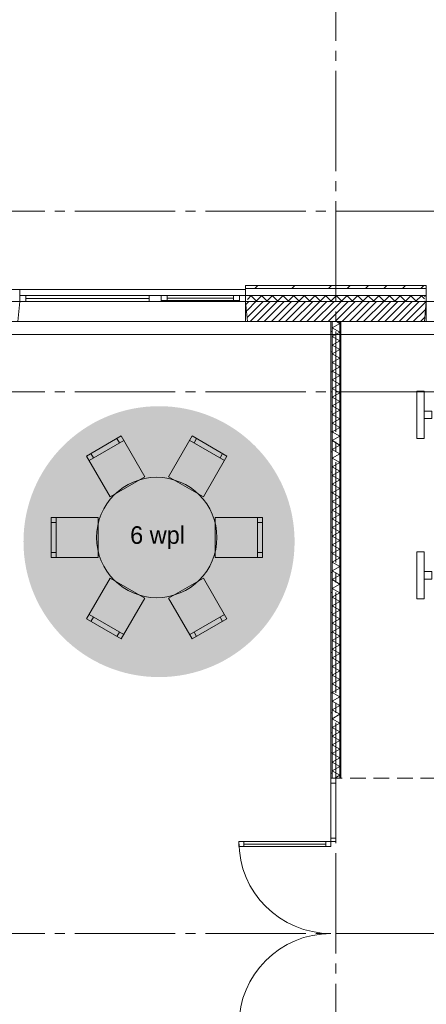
# Paper-space layout '19061B VOn 010b Plattegrond begane grond' of a CAD drawing. Header units: millimetres. Extents: x 10 to 1052, y 0 to 594.
# Tile 24 of 42: x 455 to 496, y 398 to 496. Entities that reach past the tile are written whole.
import ezdxf
from ezdxf.xclip import XClip

# ---------------------------------------------------------------- set-up
doc = ezdxf.new("R2010")
doc.units = ezdxf.units.MM
doc.header["$MEASUREMENT"] = 0
doc.header["$XCLIPFRAME"] = 0
for name, pattern in [('B0204', [13, 10, -1, 1, -1]), ('B0701', [2.3412, 1.56, -0.7812]), ('Wipeout_Contour', [1000, 0, -1000])]:
    doc.linetypes.add(name, pattern=pattern)
for name, color, linetype in [('21 Buitenwanden', 7, 'Continuous'), ('21 Buitenwanden Afdek-arcering', 7, 'Continuous'), ('21 Buitenwanden Doorsnede-arcering', 7, 'Continuous'), ('21 Buitenwanden Laagscheidingslijnen', 7, 'Continuous'), ('21 Buitenwanden Ramen', 7, 'Continuous'), ('22 NC Binnenwanden', 7, 'Continuous'), ('22 NC Binnenwanden Deuren', 7, 'Continuous'), ('22 NC Binnenwanden Doorsnede-arcering', 7, 'Continuous'), ('22 NC Binnenwanden Laagscheidingslijnen', 7, 'Continuous'), ('23 Vloeren', 7, 'Continuous'), ('67 Radiatoren - lijn', 7, 'Continuous'), ('82 Interieur', 7, 'Continuous'), ('A Stramien', 7, 'Continuous'), ('New_82 Interieur', 7, 'Continuous'), ('New_82 Interieur 2D arcering', 7, 'Continuous'), ('New_Z Ruimtebenaming', 7, 'Continuous'), ('Z Ruimtebenaming', 7, 'Continuous')]:
    doc.layers.add(name, color=color, linetype=linetype)
doc.styles.add('GENERATED_STYLE_5', font='SkRg___.ttf')
pattern_1 = [(45, (162.7604, 134.7577), (-1.838478, 1.838478), []), (45, (161.8411, 135.677), (-1.838478, 1.838478), [1.95, -0.65, 0, -0.65])]
pattern_2 = [(45, (162.76037, 134.7577), (-0.3535534, 0.3535534), [])]
pattern_3 = [(180, (162.7604, 134.7577), (0, 2), [])]

# ---------------------------------------------------------------- blocks, each defined once
blk = doc.blocks.new('*X94')
at = {"layer": '22 NC Binnenwanden Doorsnede-arcering', "color": 7, "linetype": 'Continuous', "lineweight": 0}
for p, q in [((487.135, 465.579), (486.385, 465.146)), ((487.135, 465.579), (486.827, 465.758)), ((487.135, 464.713), (486.385, 465.146)), ((487.135, 464.713), (486.385, 464.28)), ((487.135, 463.847), (486.385, 464.28)), ((487.135, 463.847), (486.385, 463.414)), ((487.135, 462.981), (486.385, 463.414)), ((487.135, 462.981), (486.385, 462.548)), ((487.135, 462.115), (486.385, 462.548)), ((487.135, 462.115), (486.385, 461.682)), ((487.135, 461.249), (486.385, 461.682)), ((487.135, 461.249), (486.385, 460.816)), ((487.135, 460.383), (486.385, 460.816)), ((487.135, 460.383), (486.385, 459.95)), ((487.135, 459.517), (486.385, 459.95)), ((487.135, 459.517), (486.385, 459.084)), ((487.135, 458.651), (486.385, 459.084)), ((487.135, 458.651), (486.385, 458.218)), ((487.135, 457.785), (486.385, 458.218)), ((487.135, 457.785), (486.385, 457.352)), ((487.135, 456.919), (486.385, 457.352)), ((487.135, 456.919), (486.385, 456.486)), ((487.135, 456.053), (486.385, 456.486)), ((487.135, 456.053), (486.385, 455.62)), ((487.135, 455.187), (486.385, 455.62)), ((487.135, 455.187), (486.385, 454.754)), ((487.135, 454.321), (486.385, 454.754)), ((487.135, 454.321), (486.385, 453.888)), ((487.135, 453.455), (486.385, 453.888)), ((487.135, 453.455), (486.385, 453.022)), ((487.135, 452.589), (486.385, 453.022)), ((487.135, 452.589), (486.385, 452.156)), ((487.135, 451.723), (486.385, 452.156)), ((487.135, 451.723), (486.385, 451.29)), ((487.135, 450.857), (486.385, 451.29)), ((487.135, 450.857), (486.385, 450.424)), ((487.135, 449.991), (486.385, 450.424)), ((487.135, 449.991), (486.385, 449.558)), ((487.135, 449.125), (486.385, 449.558)), ((487.135, 449.125), (486.385, 448.692)), ((487.135, 448.259), (486.385, 448.692)), ((487.135, 448.259), (486.385, 447.826)), ((487.135, 447.393), (486.385, 447.826)), ((487.135, 447.393), (486.385, 446.96)), ((487.135, 446.527), (486.385, 446.96)), ((487.135, 446.527), (486.385, 446.094)), ((487.135, 445.661), (486.385, 446.094)), ((487.135, 445.661), (486.385, 445.228)), ((487.135, 444.795), (486.385, 445.228)), ((487.135, 444.795), (486.385, 444.362)), ((487.135, 443.929), (486.385, 444.362)), ((487.135, 443.929), (486.385, 443.496)), ((487.135, 443.063), (486.385, 443.496)), ((487.135, 443.063), (486.385, 442.63)), ((487.135, 442.197), (486.385, 442.63)), ((487.135, 442.197), (486.385, 441.764)), ((487.135, 441.331), (486.385, 441.764)), ((487.135, 441.331), (486.385, 440.898)), ((487.135, 440.465), (486.385, 440.898)), ((487.135, 440.465), (486.385, 440.032)), ((487.135, 439.599), (486.385, 440.032)), ((487.135, 439.599), (486.385, 439.166)), ((487.135, 438.733), (486.385, 439.166)), ((487.135, 438.733), (486.385, 438.3)), ((487.135, 437.867), (486.385, 438.3)), ((487.135, 437.867), (486.385, 437.434)), ((487.135, 437.001), (486.385, 437.434)), ((487.135, 437.001), (486.385, 436.568)), ((487.135, 436.135), (486.385, 436.568)), ((487.135, 436.135), (486.385, 435.702)), ((487.135, 435.269), (486.385, 435.702)), ((487.135, 435.269), (486.385, 434.836)), ((487.135, 434.403), (486.385, 434.836)), ((487.135, 434.403), (486.385, 433.969)), ((487.135, 433.536), (486.385, 433.969)), ((487.135, 433.536), (486.385, 433.103)), ((487.135, 432.67), (486.385, 433.103)), ((487.135, 432.67), (486.385, 432.237)), ((487.135, 431.804), (486.385, 432.237)), ((487.135, 431.804), (486.385, 431.371)), ((487.135, 430.938), (486.385, 431.371)), ((487.135, 430.938), (486.385, 430.505)), ((487.135, 430.072), (486.385, 430.505)), ((487.135, 430.072), (486.385, 429.639)), ((487.135, 429.206), (486.385, 429.639)), ((487.135, 429.206), (486.385, 428.773)), ((487.135, 428.34), (486.385, 428.773)), ((487.135, 428.34), (486.385, 427.907)), ((487.135, 427.474), (486.385, 427.907)), ((487.135, 427.474), (486.385, 427.041)), ((487.135, 426.608), (486.385, 427.041)), ((487.135, 426.608), (486.385, 426.175)), ((487.135, 425.742), (486.385, 426.175)), ((487.135, 425.742), (486.385, 425.309)), ((487.135, 424.876), (486.385, 425.309)), ((487.135, 424.876), (486.385, 424.443)), ((487.135, 424.01), (486.385, 424.443)), ((487.135, 424.01), (486.385, 423.577)), ((487.135, 423.144), (486.385, 423.577)), ((487.135, 423.144), (486.385, 422.711)), ((487.135, 422.278), (486.385, 422.711)), ((487.135, 422.278), (486.385, 421.845)), ((487.135, 421.412), (486.385, 421.845)), ((487.135, 421.412), (486.385, 420.979)), ((487.135, 420.546), (486.385, 420.979)), ((487.135, 420.546), (486.636, 420.258))]:
    blk.add_line(p, q, dxfattribs=at)
blk = doc.blocks.new('Drawing_2_1', base_point=(162.76, 134.758))
at = {"layer": '21 Buitenwanden Doorsnede-arcering', "linetype": 'Continuous', "lineweight": 0, "true_color": 0x000000}
h = blk.add_hatch(dxfattribs=at)
h.set_pattern_fill('160_Natuursteen_0001', color=18, style=0, pattern_type=2)
h.set_pattern_definition(pattern_1)
h.paths.add_polyline_path([(477.76, 469.058), (477.94, 469.058), (477.94, 469.358), (477.76, 469.358)])
h = blk.add_hatch(dxfattribs=at)
h.set_pattern_fill('160_Natuursteen_0001', color=18, style=0, pattern_type=2)
h.set_pattern_definition(pattern_1)
h.paths.add_polyline_path([(495.58, 469.358), (477.94, 469.358), (477.94, 469.058), (495.58, 469.058)])
h = blk.add_hatch(dxfattribs=at)
h.set_pattern_fill('160_Natuursteen_0001', color=18, style=0, pattern_type=2)
h.set_pattern_definition(pattern_1)
h.paths.add_polyline_path([(495.58, 469.058), (495.76, 469.058), (495.76, 469.358), (495.58, 469.358)])
h = blk.add_hatch(dxfattribs=at)
h.set_pattern_fill('415_Isolatie_ruit_0001', color=18, style=0, pattern_type=2)
h.set_pattern_definition([(225, (162.7604, 134.7577), (-0.5303301, 0.5303301), []), (315, (162.7604, 134.7577), (0.5303301, 0.5303301), [])])
h.paths.add_polyline_path([(495.58, 468.358), (477.94, 468.358), (477.94, 467.758), (495.58, 467.758)])
h = blk.add_hatch(dxfattribs=at)
h.set_pattern_fill('220_Gewapend_beton___pre_2B', color=18, style=0, pattern_type=2)
h.set_pattern_definition(pattern_2)
h.paths.add_polyline_path([(495.58, 467.758), (477.94, 467.758), (477.94, 465.758), (495.58, 465.758)])
at = {"layer": '22 NC Binnenwanden Doorsnede-arcering', "linetype": 'Continuous', "lineweight": 0, "true_color": 0x000000}
h = blk.add_hatch(dxfattribs=at)
h.set_pattern_fill('930_Lijnen_vert_200_0001', color=18, style=0, pattern_type=2)
h.set_pattern_definition(pattern_3)
h.paths.add_polyline_path([(486.26, 465.758), (486.26, 420.258), (486.385, 420.258), (486.385, 465.758)])
h = blk.add_hatch(dxfattribs=at)
h.set_pattern_fill('930_Lijnen_vert_200_0001', color=18, style=0, pattern_type=2)
h.set_pattern_definition(pattern_3)
h.paths.add_polyline_path([(487.135, 465.758), (487.135, 420.258), (487.26, 420.258), (487.26, 465.758)])
at = {"layer": 'New_82 Interieur 2D arcering', "linetype": 'Continuous', "lineweight": 0, "true_color": 0xe8ab6c}
blk.add_hatch(color=43, dxfattribs=at).paths.add_polyline_path([(455.637, 443.822, 1), (482.643, 443.822, 1)])
at = {"layer": '21 Buitenwanden', "color": 2, "linetype": 'Continuous', "lineweight": 0}
for p, q in [((455.26, 468.958), (455.26, 468.658)), ((477.766, 468.958), (477.766, 468.658))]:
    blk.add_line(p, q, dxfattribs=at)
at = {"layer": '21 Buitenwanden', "color": 9, "linetype": 'Continuous', "lineweight": 0}
for p, q in [((455.26, 468.658), (455.26, 468.358)), ((477.766, 468.658), (477.766, 468.358))]:
    blk.add_line(p, q, dxfattribs=at)
at = {"layer": '21 Buitenwanden', "color": 1, "linetype": 'Continuous', "lineweight": 0}
for p, q in [((455.26, 468.358), (455.26, 467.758)), ((477.766, 468.358), (477.766, 467.758))]:
    blk.add_line(p, q, dxfattribs=at)
at = {"layer": '21 Buitenwanden', "color": 3, "linetype": 'Continuous', "lineweight": 0}
for p, q in [((455.26, 467.758), (455.085, 465.758)), ((477.766, 467.758), (477.941, 465.758)), ((495.76, 467.758), (495.585, 465.758))]:
    blk.add_line(p, q, dxfattribs=at)
at = {"layer": '21 Buitenwanden', "color": 2, "linetype": 'Continuous', "lineweight": 0, "flags": 128}
for points in [[(495.58, 469.358), (477.94, 469.358)], [(455.26, 468.958), (446.26, 468.958)]]:
    blk.add_lwpolyline(points, dxfattribs=at)
at = {"layer": '21 Buitenwanden', "color": 3, "linetype": 'Continuous', "lineweight": 0, "flags": 128}
blk.add_lwpolyline([(477.94, 465.758), (495.58, 465.758)], dxfattribs=at)
at = {"layer": '21 Buitenwanden Laagscheidingslijnen', "color": 2, "linetype": 'Continuous', "lineweight": 0}
for p, q in [((477.76, 469.058), (477.94, 469.058)), ((495.58, 469.058), (477.94, 469.058)), ((495.58, 469.058), (495.76, 469.058))]:
    blk.add_line(p, q, dxfattribs=at)
at = {"layer": '21 Buitenwanden Laagscheidingslijnen', "color": 1, "linetype": 'Continuous', "lineweight": 0}
for p, q in [((477.76, 468.358), (477.94, 468.358)), ((495.58, 468.358), (477.94, 468.358)), ((495.58, 468.358), (495.76, 468.358))]:
    blk.add_line(p, q, dxfattribs=at)
at = {"layer": '21 Buitenwanden Laagscheidingslijnen', "color": 3, "linetype": 'Continuous', "lineweight": 0}
blk.add_line((495.58, 467.758), (477.94, 467.758), dxfattribs=at)
at = {"layer": '21 Buitenwanden Ramen', "color": 2, "linetype": 'Continuous', "lineweight": 0}
for p, q in [((477.94, 469.358), (477.76, 469.358)), ((477.76, 469.358), (477.76, 469.058)), ((495.76, 469.358), (495.58, 469.358)), ((495.76, 469.058), (495.76, 469.358)), ((455.26, 468.958), (455.26, 468.658)), ((477.766, 468.958), (477.766, 468.658))]:
    blk.add_line(p, q, dxfattribs=at)
at = {"layer": '21 Buitenwanden Ramen', "color": 9, "linetype": 'Continuous', "lineweight": 0}
for p, q in [((468.76, 468.958), (455.26, 468.958)), ((455.26, 468.658), (455.26, 468.358)), ((477.766, 468.958), (468.76, 468.958)), ((476.566, 468.358), (469.96, 468.358)), ((477.76, 469.058), (477.76, 468.358)), ((477.766, 468.658), (477.766, 468.358)), ((495.76, 468.358), (495.76, 469.058)), ((469.36, 467.758), (477.166, 467.758)), ((468.76, 465.758), (455.085, 465.758)), ((477.941, 465.758), (468.76, 465.758)), ((495.585, 465.758), (504.76, 465.758))]:
    blk.add_line(p, q, dxfattribs=at)
at = {"layer": '21 Buitenwanden Ramen', "color": 1, "linetype": 'Continuous', "lineweight": 0}
for p, q in [((455.86, 468.358), (455.26, 468.358)), ((455.26, 468.358), (455.26, 467.758)), ((455.26, 468.358), (455.26, 467.758)), ((455.86, 467.758), (455.86, 468.358)), ((468.16, 468.358), (455.86, 468.358)), ((468.76, 468.358), (468.16, 468.358)), ((468.16, 468.358), (468.16, 467.758)), ((469.36, 468.358), (468.76, 468.358)), ((469.36, 467.858), (469.36, 468.358)), ((469.96, 468.358), (469.36, 468.358)), ((469.36, 468.358), (469.36, 467.858)), ((469.96, 467.858), (469.96, 468.358)), ((476.566, 468.358), (469.96, 468.358)), ((477.166, 468.358), (476.566, 468.358)), ((476.566, 468.358), (476.566, 467.858)), ((477.766, 468.358), (477.166, 468.358)), ((477.166, 468.358), (477.166, 467.858)), ((477.166, 467.858), (477.166, 468.358)), ((477.766, 468.358), (477.766, 467.758)), ((477.766, 468.358), (477.766, 467.758)), ((455.26, 467.758), (455.86, 467.758)), ((468.16, 468.058), (455.86, 468.058)), ((455.86, 467.758), (468.16, 467.758)), ((468.16, 467.758), (468.76, 467.758)), ((468.76, 467.758), (469.36, 467.758)), ((469.36, 467.758), (469.36, 467.858)), ((469.36, 467.858), (469.96, 467.858)), ((476.566, 468.108), (469.96, 468.108)), ((469.96, 467.858), (476.566, 467.858)), ((476.566, 467.858), (477.166, 467.858)), ((477.166, 467.858), (477.166, 467.758)), ((477.166, 467.758), (477.766, 467.758))]:
    blk.add_line(p, q, dxfattribs=at)
at = {"layer": '21 Buitenwanden Ramen', "color": 3, "linetype": 'Continuous', "lineweight": 0}
for p, q in [((455.26, 467.758), (455.085, 465.758)), ((477.766, 467.758), (477.941, 465.758)), ((495.76, 467.758), (495.585, 465.758))]:
    blk.add_line(p, q, dxfattribs=at)
at = {"layer": '22 NC Binnenwanden', "color": 1, "linetype": 'Continuous', "lineweight": 0}
for p, q in [((486.26, 420.258), (486.385, 420.258)), ((486.385, 420.258), (486.76, 420.258)), ((486.76, 420.258), (487.135, 420.258)), ((487.135, 420.258), (487.26, 420.258))]:
    blk.add_line(p, q, dxfattribs=at)
at = {"layer": '22 NC Binnenwanden', "color": 1, "linetype": 'Continuous', "lineweight": 0, "flags": 128}
for points in [[(487.26, 465.758), (486.26, 465.758)], [(486.26, 465.758), (486.26, 420.258)], [(487.26, 420.258), (487.26, 465.758)]]:
    blk.add_lwpolyline(points, dxfattribs=at)
at = {"layer": '22 NC Binnenwanden Deuren', "color": 1, "linetype": 'Continuous', "lineweight": 0}
for p, q in [((486.26, 419.758), (486.26, 420.258)), ((486.26, 420.258), (486.76, 420.258)), ((486.26, 420.258), (486.385, 420.258)), ((486.26, 420.258), (486.385, 420.258)), ((486.385, 420.258), (486.76, 420.258)), ((486.385, 420.258), (486.76, 420.258)), ((486.76, 420.258), (486.76, 419.758)), ((486.76, 420.258), (487.135, 420.258)), ((487.135, 420.258), (487.26, 420.258)), ((486.76, 419.758), (486.26, 419.758)), ((486.26, 419.758), (486.26, 414.258)), ((486.26, 414.258), (486.26, 419.758)), ((486.26, 413.928), (486.26, 414.258)), ((486.26, 414.258), (486.76, 414.258)), ((486.76, 414.258), (486.76, 413.758)), ((477.09, 413.928), (477.59, 413.928)), ((477.09, 413.428), (477.09, 413.928)), ((477.59, 413.428), (477.09, 413.428)), ((477.59, 413.928), (477.59, 413.428)), ((477.59, 413.678), (485.76, 413.678)), ((485.76, 413.428), (485.76, 413.928)), ((485.76, 413.928), (486.26, 413.928)), ((486.26, 413.428), (485.76, 413.428)), ((486.76, 413.928), (486.26, 413.928)), ((486.26, 413.928), (486.26, 413.428)), ((486.76, 413.758), (486.76, 413.928))]:
    blk.add_line(p, q, dxfattribs=at)
at = {"layer": '22 NC Binnenwanden Deuren', "color": 1, "linetype": 'Continuous', "lineweight": 0, "flags": 128}
for points in [[(486.76, 414.258), (486.76, 419.758), (486.26, 419.758), (486.26, 414.258)], [(477.59, 413.928), (485.76, 413.928), (485.76, 413.678), (477.59, 413.678)], [(477.59, 413.678), (485.76, 413.678), (485.76, 413.428), (477.59, 413.428)]]:
    blk.add_lwpolyline(points, close=True, dxfattribs=at)
at = {"layer": '22 NC Binnenwanden Deuren', "color": 1, "linetype": 'Continuous', "lineweight": 0}
for centre, start, end in [((486.26, 413.928), 180, 270), ((486.26, 395.588), 90, 180)]:
    blk.add_arc(centre, 9.17, start, end, dxfattribs=at)
at = {"layer": '22 NC Binnenwanden Laagscheidingslijnen', "color": 1, "linetype": 'Continuous', "lineweight": 0}
for p, q in [((486.385, 465.758), (486.385, 420.258)), ((487.135, 420.258), (487.135, 465.758))]:
    blk.add_line(p, q, dxfattribs=at)
at = {"layer": '23 Vloeren', "color": 1, "linetype": 'Continuous', "lineweight": 0, "flags": 128}
blk.add_lwpolyline([(164.76, 474.758), (164.76, 136.758), (286.76, 136.758), (286.76, 356.208), (323.76, 356.208), (353.76, 356.208), (380.76, 356.208), (380.76, 341.758), (808.76, 341.758), (808.76, 465.758), (380.76, 465.758), (380.76, 453.258), (286.76, 453.258), (286.76, 474.758)], close=True, dxfattribs=at)
at = {"layer": '67 Radiatoren - lijn', "color": 9, "linetype": 'Continuous', "lineweight": 0, "flags": 128}
blk.add_lwpolyline([(432.76, 464.458), (807.46, 464.458), (807.46, 420.258)], dxfattribs=at)
at = {"layer": '82 Interieur', "color": 1, "linetype": 'Continuous', "lineweight": 0}
for p, q in [((465.627, 453.92), (462.163, 451.92)), ((465.194, 453.67), (464.944, 454.103)), ((475.656, 451.92), (472.192, 453.92)), ((472.625, 453.67), (472.875, 454.103)), ((462.596, 452.17), (462.346, 452.603)), ((475.223, 452.17), (475.473, 452.603)), ((458.881, 445.735), (458.381, 445.735)), ((458.881, 446.235), (458.881, 442.235)), ((478.938, 442.235), (478.938, 446.235)), ((478.938, 445.735), (479.438, 445.735)), ((458.881, 442.735), (458.381, 442.735)), ((478.938, 442.735), (479.438, 442.735)), ((462.163, 436.55), (465.627, 434.55)), ((462.596, 436.3), (462.346, 435.867)), ((472.192, 434.55), (475.656, 436.55)), ((475.223, 436.3), (475.473, 435.867)), ((465.194, 434.8), (464.944, 434.367)), ((472.625, 434.8), (472.875, 434.367))]:
    blk.add_line(p, q, dxfattribs=at)
at = {"layer": '82 Interieur', "color": 1, "linetype": 'Continuous', "lineweight": 0, "flags": 128}
for points in [[(467.727, 450.282), (464.263, 448.282), (461.913, 452.353), (465.377, 454.353)], [(473.556, 448.282), (470.092, 450.282), (472.442, 454.353), (475.906, 452.353)], [(463.081, 446.235), (463.081, 442.235), (458.381, 442.235), (458.381, 446.235)], [(474.738, 442.235), (474.738, 446.235), (479.438, 446.235), (479.438, 442.235)], [(464.263, 440.187), (467.727, 438.187), (465.377, 434.117), (461.913, 436.117)], [(470.092, 438.187), (473.556, 440.187), (475.906, 436.117), (472.442, 434.117)]]:
    blk.add_lwpolyline(points, close=True, dxfattribs=at)
blk.add_lwpolyline([(462.91, 444.235, -1), (474.91, 444.235, -1)], format="xyb", close=True, dxfattribs=at)
at = {"layer": 'A Stramien', "color": 9, "linetype": 'B0204', "lineweight": 0}
for p, q in [((486.76, 516.758), (486.76, 94.758)), ((122.76, 476.758), (850.76, 476.758)), ((122.76, 467.758), (850.76, 467.758)), ((122.76, 458.758), (850.76, 458.758)), ((122.76, 404.758), (850.76, 404.758))]:
    blk.add_line(p, q, dxfattribs=at)
at = {"layer": 'New_82 Interieur', "color": 1, "linetype": 'Continuous', "lineweight": 0, "flags": 128}
for points in [[(494.81, 458.808), (495.56, 458.808), (495.56, 454.108), (494.81, 454.108)], [(496.31, 456.083), (495.56, 456.083), (495.56, 456.833), (496.31, 456.833)], [(494.81, 442.808), (495.56, 442.808), (495.56, 438.108), (494.81, 438.108)], [(496.31, 440.083), (495.56, 440.083), (495.56, 440.833), (496.31, 440.833)]]:
    blk.add_lwpolyline(points, close=True, dxfattribs=at)
at = {"layer": 'New_Z Ruimtebenaming', "color": 9, "linetype": 'B0701', "lineweight": 0, "flags": 128}
blk.add_lwpolyline([(749.6, 420.258), (487.26, 420.258)], dxfattribs=at)
at = {"layer": 'Z Ruimtebenaming', "color": 4, "linetype": 'Continuous', "lineweight": 0}
blk.add_blockref('*X94', (0, 0), dxfattribs=at)
at = {"layer": '82 Interieur', "color": 9, "linetype": 'Continuous', "lineweight": 0, "insert": (468.991, 443.076), "char_height": 1.75, "attachment_point": 8, "style": 'GENERATED_STYLE_5'}
blk.add_mtext('\\A1;{\\pqc;\\fSanuk-Regular|b0|i0|c0|p2;6\\fSanuk-Regular|b0|i0|c0|p2; wpl}', dxfattribs=at)
at = {"color": 254, "linetype": 'Wipeout_Contour', "lineweight": 0, "ltscale": 2003.240586}
blk.add_wipeout([(477.94, 465.758), (477.76, 467.815), (477.76, 465.758)], dxfattribs=at).dxf.layer = '21 Buitenwanden Afdek-arcering'
at = {"color": 254, "linetype": 'Wipeout_Contour', "lineweight": 0, "ltscale": 2041.255073}
blk.add_wipeout([(495.76, 467.82), (495.58, 465.758), (495.76, 465.758)], dxfattribs=at).dxf.layer = '21 Buitenwanden Afdek-arcering'
at = {"layer": '21 Buitenwanden Doorsnede-arcering', "linetype": 'Continuous', "lineweight": 0, "true_color": 0x000000}
h = blk.add_hatch(dxfattribs=at)
h.set_pattern_fill('415_Isolatie_ruit_0001', color=18, style=0, pattern_type=2)
h.set_pattern_definition([(45, (466.6004, 468.0177), (-0.53033, 0.53033), []), (135, (466.6004, 468.0177), (0.53033, 0.53033), [])])
h.paths.add_polyline_path([(477.94, 468.358), (477.76, 468.358), (477.76, 467.815), (477.765, 467.758), (477.94, 467.758)])
h = blk.add_hatch(dxfattribs=at)
h.set_pattern_fill('415_Isolatie_ruit_0001', color=18, style=0, pattern_type=2)
h.set_pattern_definition([(45, (507.019, 468.0177), (-0.53033, 0.53033), []), (135, (507.019, 468.0177), (0.53033, 0.53033), [])])
h.paths.add_polyline_path([(495.58, 468.358), (495.58, 467.758), (495.755, 467.758), (495.76, 467.82), (495.76, 468.358)])
h = blk.add_hatch(dxfattribs=at)
h.set_pattern_fill('220_Gewapend_beton___pre_2B', color=18, style=0, pattern_type=2)
h.set_pattern_definition(pattern_2)
h.paths.add_polyline_path([(477.765, 467.758), (477.94, 465.758), (477.94, 467.758)])
h = blk.add_hatch(dxfattribs=at)
h.set_pattern_fill('220_Gewapend_beton___pre_2B', color=18, style=0, pattern_type=2)
h.set_pattern_definition(pattern_2)
h.paths.add_polyline_path([(495.58, 467.758), (495.58, 465.758), (495.755, 467.758)])
at = {"layer": '21 Buitenwanden Laagscheidingslijnen', "color": 3, "linetype": 'Continuous', "lineweight": 0}
for p, q in [((477.765, 467.758), (477.94, 467.758)), ((495.58, 467.758), (495.755, 467.758))]:
    blk.add_line(p, q, dxfattribs=at)
at = {"layer": '21 Buitenwanden Ramen', "color": 1, "linetype": 'Continuous', "lineweight": 0}
for p, q in [((477.76, 468.358), (477.76, 467.815)), ((495.76, 467.82), (495.76, 468.358)), ((477.76, 465.758), (477.76, 467.815)), ((477.76, 467.815), (477.765, 467.758)), ((495.755, 467.758), (495.76, 467.82)), ((495.76, 467.82), (495.76, 465.758)), ((477.94, 465.758), (477.76, 465.758)), ((495.76, 465.758), (495.58, 465.758))]:
    blk.add_line(p, q, dxfattribs=at)
at = {"layer": '21 Buitenwanden Ramen', "color": 3, "linetype": 'Continuous', "lineweight": 0}
for p, q in [((477.765, 467.758), (477.94, 465.758)), ((495.58, 465.758), (495.755, 467.758))]:
    blk.add_line(p, q, dxfattribs=at)

psp = doc.layouts.new('19061B VOn 010b Plattegrond begane grond')

# ---------------------------------------------------------------- block references
at = {"color": 4, "linetype": 'Continuous', "lineweight": 0}
ref = psp.add_blockref('Drawing_2_1', (162.76, 134.758), dxfattribs=at)
XClip(ref).set_block_clipping_path([(63.602702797, 41.749456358), (869.5607390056, 554.9340651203)])

doc.saveas('drawing.dxf')
